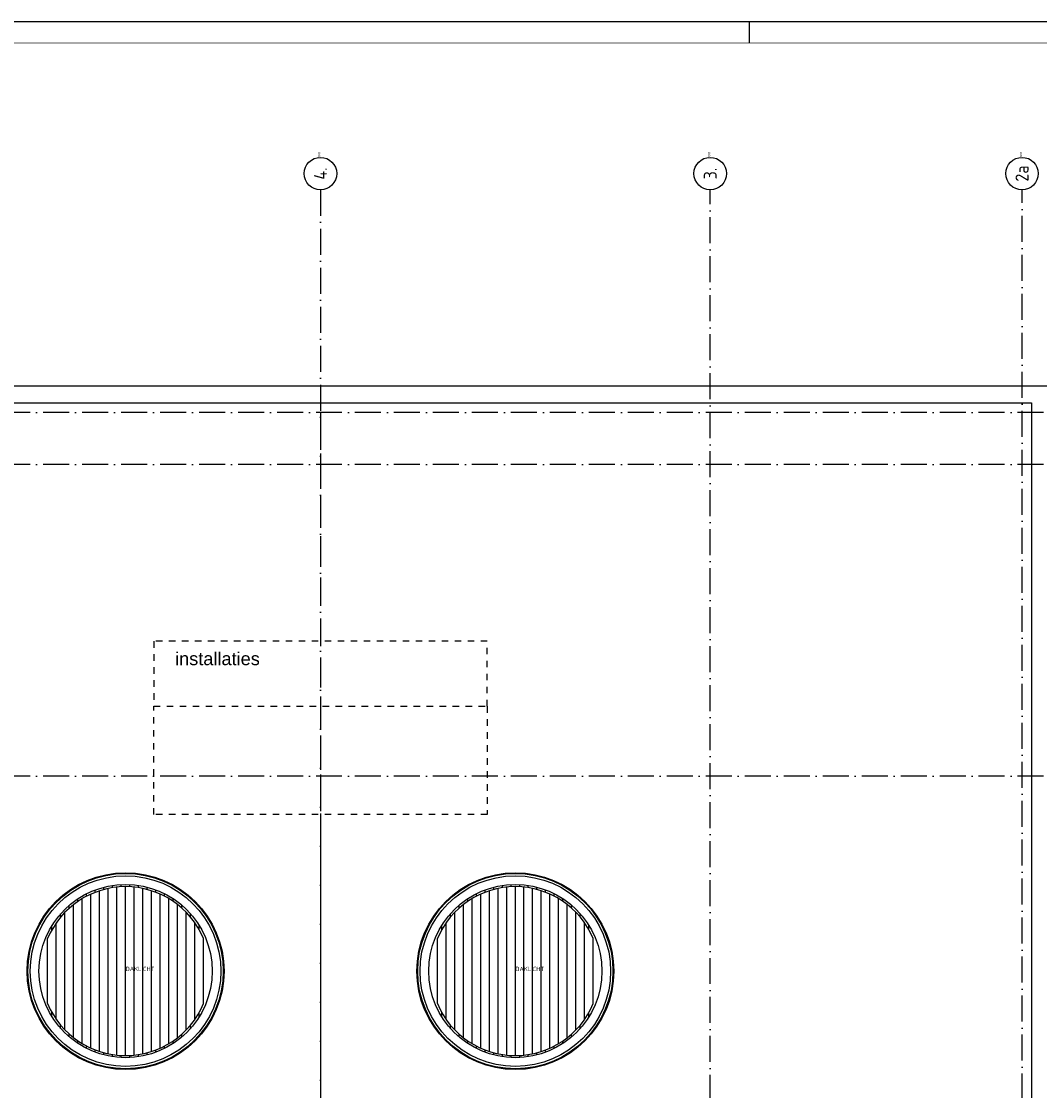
# Model space of a CAD drawing. Header units: millimetres. Extents: x 94282 to 246038, y 190 to 84290.
# Tile 17 of 18: x 210149 to 233662, y 59604 to 84290. Entities that reach past the tile are written whole.
import ezdxf
from ezdxf.enums import TextEntityAlignment as Align

# ---------------------------------------------------------------- set-up
doc = ezdxf.new("R2010")
doc.units = ezdxf.units.MM
doc.header["$LTSCALE"] = 100
for name, pattern in [('DASHDOT', [9, 6, -1.5, 0, -1.5]), ('DASHED', [3, 1.5, -1.5]), ('HIDDEN', [9.525, 6.35, -3.175])]:
    doc.linetypes.add(name, pattern=pattern)
doc.layers.get('0').update_dxf_attribs({"linetype": 'CONTINUOUS'})
for name, color, linetype in [('AB$1A---_ATTRIB035', 3, 'CONTINUOUS'), ('AL$1A---_ALGEMEEN', 8, 'CONTINUOUS'), ('AT$1A---_TEKST018', 1, 'CONTINUOUS'), ('AT$1A---_TEKST035', 3, 'CONTINUOUS'), ('LIJN025', 10, 'CONTINUOUS'), ('LIJN050', 90, 'CONTINUOUS'), ('TEKST25', 10, 'CONTINUOUS'), ('TEKST35', 50, 'CONTINUOUS'), ('TEKST50', 90, 'CONTINUOUS')]:
    doc.layers.add(name, color=color, linetype=linetype)
doc.styles.add('ISO', font='ISO.SHX')
doc.styles.add('ROMAND', font='romand')
doc.styles.get("Standard").update_dxf_attribs({"font": 'iso.shx'})

# ---------------------------------------------------------------- blocks, each defined once
blk = doc.blocks.new('A0-GE')
at = {"layer": 'LIJN025'}
blk.add_line((1315, 836), (1315, 841), dxfattribs=at)
blk.add_lwpolyline([(1500, 841), (1500, 0), (311, 0), (311, 841)], close=True, dxfattribs=at)
at = {"layer": 'LIJN050', "const_width": 0.2}
blk.add_lwpolyline([(1495, 836), (336, 836), (336, 5), (1495, 5)], close=True, dxfattribs=at)
at = {"layer": 'TEKST25', "style": 'ROMAND', "width": 2.899115}
blk.add_attdef('STATUS', text='', height=2.5, dxfattribs=at).set_placement((1454, 71.5), (1493, 71.5), align=Align.FIT)
at = {"layer": 'TEKST25', "style": 'ISO'}
for tag, p in [('E', (1455.25, 66)), ('NAAM-E', (1466.75, 66)), ('DATUM-E', (1485, 66)), ('D', (1455.25, 61)), ('NAAM-D', (1466.75, 61)), ('DATUM-D', (1485, 61)), ('C', (1455.25, 56)), ('NAAM-C', (1466.75, 56)), ('DATUM-C', (1485, 56)), ('B', (1455.25, 51)), ('NAAM-B', (1466.75, 51)), ('DATUM-B', (1485, 51)), ('A', (1455.25, 46)), ('NAAM-A', (1466.75, 46)), ('DATUM-A', (1485, 46))]:
    blk.add_attdef(tag, text='', height=2.5, dxfattribs=at).set_placement(p, align=Align.CENTER)
for tag, p in [('DATUM', (1332.75, 36.25)), ('SCHAAL', (1368, 36.25)), ('GETEKEND', (1398.25, 36.25)), ('GECONTOL.', (1433, 36.25)), ('FORMAAT', (1463.25, 28.25))]:
    blk.add_attdef(tag, p, '', height=2.5, dxfattribs=at)
at = {"layer": 'TEKST35', "style": 'ISO'}
for tag, p in [('PROJECT', (1334.5, 72.5)), ('PLAATS', (1334.5, 63.5)), ('INSTALLATIE-REGEL1', (1334.5, 52.5)), ('INSTALLATIE-REGEL2', (1334.5, 43.5))]:
    blk.add_attdef(tag, p, '', height=4, dxfattribs=at)
blk.add_attdef('PROJ.NR.', text='', height=4, dxfattribs=at).set_placement((1481, 23), align=Align.CENTER)
at = {"layer": 'TEKST50', "style": 'ISO'}
blk.add_attdef('FILE-NAAM', text='', height=5, dxfattribs=at).set_placement((1473.5, 7.5), align=Align.CENTER)
blk = doc.blocks.new('DAKLICHT')
at = {"layer": 'AL$1A---_ALGEMEEN', "color": 0, "linetype": 'Continuous'}
for points in [[(-300, 1927), (-300, 1977)], [(-100, 1947), (-100, 1997)], [(100, 1947), (100, 1997)], [(300, 1927), (300, 1977)], [(-900, 1730), (-900, 1786)], [(-800, -1778), (-800, 1778)], [(-700, 1820), (-700, 1873)], [(-600, -1855), (-600, 1855)], [(-500, 1885), (-500, 1936)], [(-400, -1909), (-400, 1909)], [(-200, -1940), (-200, 1940)], [(0, -1950), (0, 1950)], [(200, -1940), (200, 1940)], [(400, -1909), (400, 1909)], [(500, 1885), (500, 1936)], [(600, -1855), (600, 1855)], [(700, 1820), (700, 1873)], [(800, -1778), (800, 1778)], [(900, 1730), (900, 1786)], [(-1300, 1453), (-1300, 1520)], [(-1200, -1537), (-1200, 1537)], [(-1100, 1610), (-1100, 1670)], [(-1000, -1674), (-1000, 1674)], [(1000, -1674), (1000, 1674)], [(1100, 1610), (1100, 1670)], [(1200, -1537), (1200, 1537)], [(1300, 1453), (1300, 1520)], [(-1500, 1246), (-1500, 1323)], [(-1400, -1357), (-1400, 1357)], [(1400, -1357), (1400, 1357)], [(1500, 1246), (1500, 1323)], [(-1700, 955), (-1700, 1054)], [(-1600, -1115), (-1600, 1115)], [(1600, -1115), (1600, 1115)], [(1700, 955), (1700, 1054)], [(-1800, -750), (-1800, 750)], [(1800, -750), (1800, 750)], [(-1700, -1054), (-1700, -955)], [(1700, -1054), (1700, -955)], [(-1500, -1323), (-1500, -1246)], [(-1300, -1520), (-1300, -1453)], [(1300, -1520), (1300, -1453)], [(1500, -1323), (1500, -1246)], [(-1100, -1670), (-1100, -1610)], [(1100, -1670), (1100, -1610)], [(-900, -1786), (-900, -1730)], [(-700, -1873), (-700, -1820)], [(-500, -1936), (-500, -1885)], [(-300, -1977), (-300, -1927)], [(-100, -1997), (-100, -1947)], [(100, -1997), (100, -1947)], [(300, -1977), (300, -1927)], [(500, -1936), (500, -1885)], [(700, -1873), (700, -1820)], [(900, -1786), (900, -1730)]]:
    blk.add_lwpolyline(points, dxfattribs=at)
for radius in [2273, 2255, 2200, 2000]:
    blk.add_circle((0, 0), radius, dxfattribs=at)
for start, end in [(22.6199, 157.3801), (202.6199, 337.3801)]:
    blk.add_arc((0, 0), 1950, start, end, dxfattribs=at)
at = {"layer": 'AT$1A---_TEKST018', "linetype": 'Continuous'}
blk.add_text('DAKLICHT', height=100, dxfattribs=at).set_placement((0, 0))
blk = doc.blocks.new('1011')
at = {"layer": 'AL$1A---_ALGEMEEN', "color": 0, "linetype": 'Continuous'}
blk.add_circle((-750, 0), 750, dxfattribs=at)
blk.add_attdef('STR-NAAM', text='', height=600, rotation=360, dxfattribs=at).set_placement((-750, 0), align=Align.MIDDLE)
at = {"layer": 'AT$1A---_TEKST018', "linetype": 'Continuous'}
blk.add_text('1011', height=100, dxfattribs=at).set_placement((0, 0))

msp = doc.modelspace()

# ---------------------------------------------------------------- linework, layer by layer
at = {"layer": 'AL$1A---_ALGEMEEN', "color": 1, "linetype": 'DASHDOT'}
for points in [[(217055, 80401), (217055, 36863)], [(226055, 36863), (226055, 80401)], [(233255, 38695), (233255, 80401)], [(241855, 75263), (197044, 75263)], [(241855, 74063), (197044, 74063)], [(241855, 66863), (196955, 66863)]]:
    msp.add_lwpolyline(points, dxfattribs=at)
at = {"layer": 'AL$1A---_ALGEMEEN', "linetype": 'Continuous'}
for points in [[(200245, 58213), (200245, 75873), (233865, 75873), (233865, 58213)], [(200635, 58213), (200635, 75483), (233475, 75483), (233475, 58213)]]:
    msp.add_lwpolyline(points, dxfattribs=at)
at = {"layer": 'AL$1A---_ALGEMEEN', "linetype": 'HIDDEN'}
msp.add_lwpolyline([(217055, 75263), (217055, 41663)], dxfattribs=at)
at = {"layer": 'AL$1A---_ALGEMEEN', "linetype": 'DASHED'}
for points in [[(213205, 69978), (213205, 68478), (220905, 68478), (220905, 69978)], [(213205, 65978), (213205, 68478), (220905, 68478), (220905, 65978)]]:
    msp.add_lwpolyline(points, close=True, dxfattribs=at)

# ---------------------------------------------------------------- block references
at = {"xscale": 100, "yscale": 100, "zscale": 100}
msp.add_blockref('A0-GE', (95465, 190), dxfattribs=at)
at = {"layer": 'AL$1A---_ALGEMEEN', "color": 1, "linetype": 'DASHDOT'}
ref = msp.add_blockref('1011', (217055, 81151), dxfattribs=dict(at, xscale=0.5, yscale=0.5, zscale=0.5, rotation=90))
ref.add_attrib('STR-NAAM', '4.', dxfattribs={"layer": 'AB$1A---_ATTRIB035', "linetype": 'Continuous', "height": 300, "rotation": 90}).set_placement((217055, 80776), align=Align.MIDDLE)
ref = msp.add_blockref('1011', (226055, 81151), dxfattribs=dict(at, xscale=0.5, yscale=0.5, zscale=0.5, rotation=90))
ref.add_attrib('STR-NAAM', '3.', dxfattribs={"layer": 'AB$1A---_ATTRIB035', "linetype": 'Continuous', "height": 300, "rotation": 90}).set_placement((226055, 80776), align=Align.MIDDLE)
ref = msp.add_blockref('1011', (233255, 81151), dxfattribs=dict(at, xscale=0.5, yscale=0.5, zscale=0.5, rotation=90))
ref.add_attrib('STR-NAAM', '2a', dxfattribs={"layer": 'AB$1A---_ATTRIB035', "linetype": 'Continuous', "height": 300, "rotation": 90}).set_placement((233255, 80776), align=Align.MIDDLE)
at = {"layer": 'AL$1A---_ALGEMEEN', "linetype": 'Continuous'}
for p in [(212555, 62363), (221555, 62363)]:
    msp.add_blockref('DAKLICHT', p, dxfattribs=at)

# ---------------------------------------------------------------- texts
at = {"layer": 'AT$1A---_TEKST035', "color": 8, "linetype": 'Continuous', "insert": (213698, 69726), "char_height": 300, "width": 2342.16, "attachment_point": 1}
msp.add_mtext('\\fArial|b0|i0|c0|p34;installaties', dxfattribs=at)

doc.saveas('drawing.dxf')
